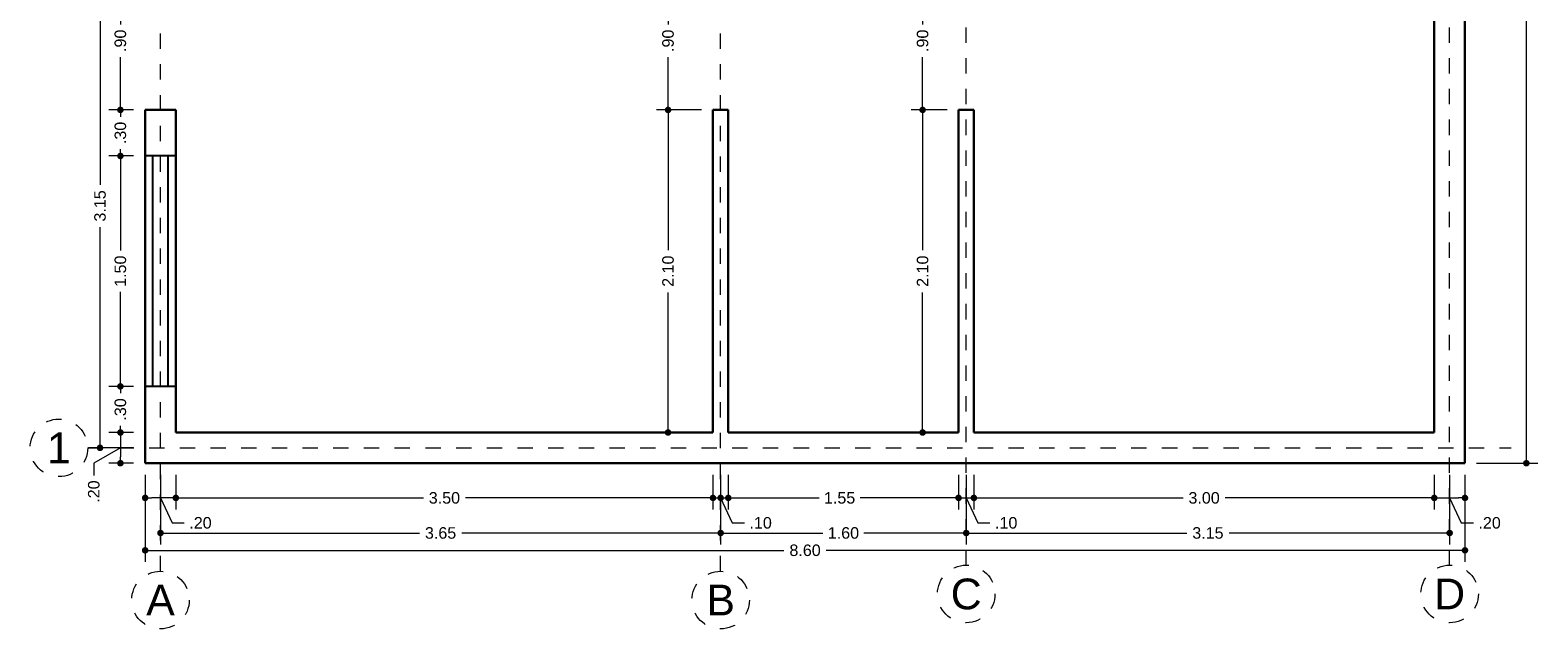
# Model space of a CAD drawing. Header units: millimetres. Extents: x 2562.8 to 2572.6, y 875.4 to 887.1.
# Tile 1 of 3: x 2562.8 to 2572.6, y 875.4 to 879.3. Entities that reach past the tile are written whole.
import ezdxf
from ezdxf.enums import TextEntityAlignment as Align

# ---------------------------------------------------------------- set-up
doc = ezdxf.new("R2010")
doc.units = ezdxf.units.MM
doc.header["$LTSCALE"] = 0.001
doc.linetypes.add('CENTER2', pattern=[28.575, 19.05, -3.175, 3.175, -3.175])
for name, color, linetype, lineweight in [('Cotas', 7, 'Continuous', 18), ('Ejes', 7, 'CENTER2', 5), ('Muros', 7, 'Continuous', 30), ('Ventanas', 250, 'Continuous', 25)]:
    doc.layers.add(name, color=color, linetype=linetype, lineweight=lineweight)
doc.styles.get("Standard").update_dxf_attribs({"font": 'arial.ttf'})
doc.dimstyles.new('1-50', dxfattribs={"dimscale": 50, "dimtxt": 0.0015, "dimasz": 0.00085, "dimexe": 0.0015, "dimexo": 0.0015, "dimgap": 0.0008, "dimtad": 0, "dimzin": 4, "dimdsep": 46, "dimtxsty": 'Standard', "dimblk": 'DOT', "dimcen": 0.0009, "dimclrd": 256, "dimclre": 256, "dimclrt": 256, "dimadec": 0, "dimazin": 0, "dimtfac": 1, "dimtofl": 0, "dimtmove": 1, "dimatfit": 2, "dimfxl": 0.0015, "dimtfill": 1, "dimtolj": 1, "dimtzin": 4, "dimlwd": -1, "dimlwe": -1, "dimarcsym": 0})

# ---------------------------------------------------------------- blocks, each defined once
blk = doc.blocks.new('_DOT')
at = {"color": 0, "linetype": 'ByBlock'}
blk.add_line((-0.5, 0), (-1, 0), dxfattribs=at)
at = {"color": 0, "linetype": 'ByBlock', "const_width": 0.5}
blk.add_lwpolyline([(-0.25, 0, 1), (0.25, 0, 1)], format="xyb", close=True, dxfattribs=at)
blk = doc.blocks.new('*D3')
at = {"layer": 'Cotas', "transparency": 16777216}
for p, q in [((2563.5377, 876.4385), (2563.5377, 875.8714)), ((2572.1377, 876.4385), (2572.1377, 875.8714)), ((2563.5802, 875.9464), (2567.7004, 875.9464)), ((2572.0952, 875.9464), (2567.9751, 875.9464))]:
    blk.add_line(p, q, dxfattribs=at)
at = {"layer": 'Defpoints', "color": 0, "transparency": 16777216}
for p in [(2563.5377, 876.5135), (2572.1377, 876.5135), (2572.1377, 875.9464)]:
    blk.add_point(p, dxfattribs=at)
at = {"layer": 'Cotas', "transparency": 16777216, "xscale": 0.0425, "yscale": 0.0425, "zscale": 0.0425, "rotation": 180}
blk.add_blockref('_DOT', (2563.5377, 875.9464), dxfattribs=at)
at = {"layer": 'Cotas', "transparency": 16777216, "xscale": 0.0425, "yscale": 0.0425, "zscale": 0.0425}
blk.add_blockref('_DOT', (2572.1377, 875.9464), dxfattribs=at)
at = {"layer": 'Cotas', "transparency": 16777216, "insert": (2567.8377, 875.9464), "char_height": 0.075, "attachment_point": 5, "bg_fill": 3, "box_fill_scale": 1.1, "bg_fill_color": 256, "bg_fill_true_color": 13158600, "bg_fill_transparency": 0}
blk.add_mtext('\\A1;8.60', dxfattribs=at)
blk = doc.blocks.new('*D4')
at = {"layer": 'Cotas', "transparency": 16777216}
for p, q in [((2563.6377, 876.4385), (2563.6377, 875.9842)), ((2567.2877, 876.4385), (2567.2877, 875.9842)), ((2563.6802, 876.0592), (2565.3251, 876.0592)), ((2567.2452, 876.0592), (2565.6004, 876.0592))]:
    blk.add_line(p, q, dxfattribs=at)
at = {"layer": 'Defpoints', "color": 0, "transparency": 16777216}
for p in [(2563.6377, 876.5135), (2567.2877, 876.5135), (2567.2877, 876.0592)]:
    blk.add_point(p, dxfattribs=at)
at = {"layer": 'Cotas', "transparency": 16777216, "xscale": 0.0425, "yscale": 0.0425, "zscale": 0.0425, "rotation": 180}
blk.add_blockref('_DOT', (2563.6377, 876.0592), dxfattribs=at)
at = {"layer": 'Cotas', "transparency": 16777216, "xscale": 0.0425, "yscale": 0.0425, "zscale": 0.0425}
blk.add_blockref('_DOT', (2567.2877, 876.0592), dxfattribs=at)
at = {"layer": 'Cotas', "transparency": 16777216, "insert": (2565.4627, 876.0592), "char_height": 0.075, "attachment_point": 5, "bg_fill": 3, "box_fill_scale": 1.1, "bg_fill_color": 256, "bg_fill_true_color": 13158600, "bg_fill_transparency": 0}
blk.add_mtext('\\A1;3.65', dxfattribs=at)
blk = doc.blocks.new('*D5')
at = {"layer": 'Cotas', "transparency": 16777216}
for p, q in [((2567.2877, 876.4385), (2567.2877, 875.9842)), ((2568.8877, 876.4385), (2568.8877, 875.9842)), ((2567.3302, 876.0592), (2567.954, 876.0592)), ((2568.8452, 876.0592), (2568.2215, 876.0592))]:
    blk.add_line(p, q, dxfattribs=at)
at = {"layer": 'Defpoints', "color": 0, "transparency": 16777216}
for p in [(2567.2877, 876.5135), (2568.8877, 876.5135), (2568.8877, 876.0592)]:
    blk.add_point(p, dxfattribs=at)
at = {"layer": 'Cotas', "transparency": 16777216, "xscale": 0.0425, "yscale": 0.0425, "zscale": 0.0425, "rotation": 180}
blk.add_blockref('_DOT', (2567.2877, 876.0592), dxfattribs=at)
at = {"layer": 'Cotas', "transparency": 16777216, "xscale": 0.0425, "yscale": 0.0425, "zscale": 0.0425}
blk.add_blockref('_DOT', (2568.8877, 876.0592), dxfattribs=at)
at = {"layer": 'Cotas', "transparency": 16777216, "insert": (2568.0877, 876.0592), "char_height": 0.075, "attachment_point": 5, "bg_fill": 3, "box_fill_scale": 1.1, "bg_fill_color": 256, "bg_fill_true_color": 13158600, "bg_fill_transparency": 0}
blk.add_mtext('\\A1;1.60', dxfattribs=at)
blk = doc.blocks.new('*D6')
at = {"layer": 'Cotas', "transparency": 16777216}
for p, q in [((2568.8877, 876.4385), (2568.8877, 875.9842)), ((2572.0377, 876.4385), (2572.0377, 875.9842)), ((2568.9302, 876.0592), (2570.3251, 876.0592)), ((2571.9952, 876.0592), (2570.6004, 876.0592))]:
    blk.add_line(p, q, dxfattribs=at)
at = {"layer": 'Defpoints', "color": 0, "transparency": 16777216}
for p in [(2568.8877, 876.5135), (2572.0377, 876.5135), (2572.0377, 876.0592)]:
    blk.add_point(p, dxfattribs=at)
at = {"layer": 'Cotas', "transparency": 16777216, "xscale": 0.0425, "yscale": 0.0425, "zscale": 0.0425, "rotation": 180}
blk.add_blockref('_DOT', (2568.8877, 876.0592), dxfattribs=at)
at = {"layer": 'Cotas', "transparency": 16777216, "xscale": 0.0425, "yscale": 0.0425, "zscale": 0.0425}
blk.add_blockref('_DOT', (2572.0377, 876.0592), dxfattribs=at)
at = {"layer": 'Cotas', "transparency": 16777216, "insert": (2570.4627, 876.0592), "char_height": 0.075, "attachment_point": 5, "bg_fill": 3, "box_fill_scale": 1.1, "bg_fill_color": 256, "bg_fill_true_color": 13158600, "bg_fill_transparency": 0}
blk.add_mtext('\\A1;3.15', dxfattribs=at)
blk = doc.blocks.new('*D7')
at = {"layer": 'Cotas', "transparency": 16777216}
for p, q in [((2563.7377, 876.4385), (2563.7377, 876.2126)), ((2567.2377, 876.4385), (2567.2377, 876.2126)), ((2563.7802, 876.2876), (2565.3505, 876.2876)), ((2567.1952, 876.2876), (2565.625, 876.2876))]:
    blk.add_line(p, q, dxfattribs=at)
at = {"layer": 'Defpoints', "color": 0, "transparency": 16777216}
for p in [(2563.7377, 876.5135), (2567.2377, 876.5135), (2567.2377, 876.2876)]:
    blk.add_point(p, dxfattribs=at)
at = {"layer": 'Cotas', "transparency": 16777216, "xscale": 0.0425, "yscale": 0.0425, "zscale": 0.0425, "rotation": 180}
blk.add_blockref('_DOT', (2563.7377, 876.2876), dxfattribs=at)
at = {"layer": 'Cotas', "transparency": 16777216, "xscale": 0.0425, "yscale": 0.0425, "zscale": 0.0425}
blk.add_blockref('_DOT', (2567.2377, 876.2876), dxfattribs=at)
at = {"layer": 'Cotas', "transparency": 16777216, "insert": (2565.4877, 876.2876), "char_height": 0.075, "attachment_point": 5, "bg_fill": 3, "box_fill_scale": 1.1, "bg_fill_color": 256, "bg_fill_true_color": 13158600, "bg_fill_transparency": 0}
blk.add_mtext('\\A1;3.50', dxfattribs=at)
blk = doc.blocks.new('*D8')
at = {"layer": 'Cotas', "transparency": 16777216}
for p, q in [((2567.2377, 876.4385), (2567.2377, 876.2126)), ((2567.3377, 876.4385), (2567.3377, 876.2126)), ((2567.1952, 876.2876), (2567.1527, 876.2876)), ((2567.2377, 876.2876), (2567.3377, 876.2876)), ((2567.2877, 876.2876), (2567.3627, 876.125)), ((2567.3802, 876.2876), (2567.4227, 876.2876)), ((2567.3627, 876.125), (2567.4427, 876.125))]:
    blk.add_line(p, q, dxfattribs=at)
at = {"layer": 'Defpoints', "color": 0, "transparency": 16777216}
for p in [(2567.2377, 876.5135), (2567.3377, 876.5135), (2567.3377, 876.2876)]:
    blk.add_point(p, dxfattribs=at)
at = {"layer": 'Cotas', "transparency": 16777216, "xscale": 0.0425, "yscale": 0.0425, "zscale": 0.0425}
blk.add_blockref('_DOT', (2567.2377, 876.2876), dxfattribs=at)
at = {"layer": 'Cotas', "transparency": 16777216, "xscale": 0.0425, "yscale": 0.0425, "zscale": 0.0425, "rotation": 180}
blk.add_blockref('_DOT', (2567.3377, 876.2876), dxfattribs=at)
at = {"layer": 'Cotas', "transparency": 16777216, "insert": (2567.5483, 876.125), "char_height": 0.075, "attachment_point": 5, "bg_fill": 3, "box_fill_scale": 1.1, "bg_fill_color": 256, "bg_fill_true_color": 13158600, "bg_fill_transparency": 0}
blk.add_mtext('\\A1;.10', dxfattribs=at)
blk = doc.blocks.new('*D9')
at = {"layer": 'Cotas', "transparency": 16777216}
for p, q in [((2567.2877, 876.4385), (2567.2877, 876.2126)), ((2568.8377, 876.4385), (2568.8377, 876.2126)), ((2567.3302, 876.2876), (2567.9286, 876.2876)), ((2568.7952, 876.2876), (2568.1969, 876.2876))]:
    blk.add_line(p, q, dxfattribs=at)
at = {"layer": 'Defpoints', "color": 0, "transparency": 16777216}
for p in [(2567.2877, 876.5135), (2568.8377, 876.5135), (2568.8377, 876.2876)]:
    blk.add_point(p, dxfattribs=at)
at = {"layer": 'Cotas', "transparency": 16777216, "xscale": 0.0425, "yscale": 0.0425, "zscale": 0.0425, "rotation": 180}
blk.add_blockref('_DOT', (2567.2877, 876.2876), dxfattribs=at)
at = {"layer": 'Cotas', "transparency": 16777216, "xscale": 0.0425, "yscale": 0.0425, "zscale": 0.0425}
blk.add_blockref('_DOT', (2568.8377, 876.2876), dxfattribs=at)
at = {"layer": 'Cotas', "transparency": 16777216, "insert": (2568.0627, 876.2876), "char_height": 0.075, "attachment_point": 5, "bg_fill": 3, "box_fill_scale": 1.1, "bg_fill_color": 256, "bg_fill_true_color": 13158600, "bg_fill_transparency": 0}
blk.add_mtext('\\A1;1.55', dxfattribs=at)
blk = doc.blocks.new('*D10')
at = {"layer": 'Cotas', "transparency": 16777216}
for p, q in [((2568.8377, 876.4385), (2568.8377, 876.2126)), ((2568.9377, 876.4385), (2568.9377, 876.2126)), ((2568.7952, 876.2876), (2568.7527, 876.2876)), ((2568.8377, 876.2876), (2568.9377, 876.2876)), ((2568.8877, 876.2876), (2568.9627, 876.125)), ((2568.9802, 876.2876), (2569.0227, 876.2876)), ((2568.9627, 876.125), (2569.0427, 876.125))]:
    blk.add_line(p, q, dxfattribs=at)
at = {"layer": 'Defpoints', "color": 0, "transparency": 16777216}
for p in [(2568.8377, 876.5135), (2568.9377, 876.5135), (2568.9377, 876.2876)]:
    blk.add_point(p, dxfattribs=at)
at = {"layer": 'Cotas', "transparency": 16777216, "xscale": 0.0425, "yscale": 0.0425, "zscale": 0.0425}
blk.add_blockref('_DOT', (2568.8377, 876.2876), dxfattribs=at)
at = {"layer": 'Cotas', "transparency": 16777216, "xscale": 0.0425, "yscale": 0.0425, "zscale": 0.0425, "rotation": 180}
blk.add_blockref('_DOT', (2568.9377, 876.2876), dxfattribs=at)
at = {"layer": 'Cotas', "transparency": 16777216, "insert": (2569.1483, 876.125), "char_height": 0.075, "attachment_point": 5, "bg_fill": 3, "box_fill_scale": 1.1, "bg_fill_color": 256, "bg_fill_true_color": 13158600, "bg_fill_transparency": 0}
blk.add_mtext('\\A1;.10', dxfattribs=at)
blk = doc.blocks.new('*D11')
at = {"layer": 'Cotas', "transparency": 16777216}
for p, q in [((2568.9377, 876.4385), (2568.9377, 876.2126)), ((2571.9377, 876.4385), (2571.9377, 876.2126)), ((2568.9802, 876.2876), (2570.3005, 876.2876)), ((2571.8952, 876.2876), (2570.575, 876.2876))]:
    blk.add_line(p, q, dxfattribs=at)
at = {"layer": 'Defpoints', "color": 0, "transparency": 16777216}
for p in [(2568.9377, 876.5135), (2571.9377, 876.5135), (2571.9377, 876.2876)]:
    blk.add_point(p, dxfattribs=at)
at = {"layer": 'Cotas', "transparency": 16777216, "xscale": 0.0425, "yscale": 0.0425, "zscale": 0.0425, "rotation": 180}
blk.add_blockref('_DOT', (2568.9377, 876.2876), dxfattribs=at)
at = {"layer": 'Cotas', "transparency": 16777216, "xscale": 0.0425, "yscale": 0.0425, "zscale": 0.0425}
blk.add_blockref('_DOT', (2571.9377, 876.2876), dxfattribs=at)
at = {"layer": 'Cotas', "transparency": 16777216, "insert": (2570.4377, 876.2876), "char_height": 0.075, "attachment_point": 5, "bg_fill": 3, "box_fill_scale": 1.1, "bg_fill_color": 256, "bg_fill_true_color": 13158600, "bg_fill_transparency": 0}
blk.add_mtext('\\A1;3.00', dxfattribs=at)
blk = doc.blocks.new('*D12')
at = {"layer": 'Cotas', "transparency": 16777216}
for p, q in [((2571.9377, 876.4385), (2571.9377, 876.2126)), ((2572.1377, 876.4385), (2572.1377, 876.2126)), ((2571.9802, 876.2876), (2572.0952, 876.2876)), ((2572.0377, 876.2876), (2572.1127, 876.125)), ((2572.1127, 876.125), (2572.1927, 876.125))]:
    blk.add_line(p, q, dxfattribs=at)
at = {"layer": 'Defpoints', "color": 0, "transparency": 16777216}
for p in [(2571.9377, 876.5135), (2572.1377, 876.5135), (2572.1377, 876.2876)]:
    blk.add_point(p, dxfattribs=at)
at = {"layer": 'Cotas', "transparency": 16777216, "xscale": 0.0425, "yscale": 0.0425, "zscale": 0.0425, "rotation": 180}
blk.add_blockref('_DOT', (2571.9377, 876.2876), dxfattribs=at)
at = {"layer": 'Cotas', "transparency": 16777216, "xscale": 0.0425, "yscale": 0.0425, "zscale": 0.0425}
blk.add_blockref('_DOT', (2572.1377, 876.2876), dxfattribs=at)
at = {"layer": 'Cotas', "transparency": 16777216, "insert": (2572.2983, 876.125), "char_height": 0.075, "attachment_point": 5, "bg_fill": 3, "box_fill_scale": 1.1, "bg_fill_color": 256, "bg_fill_true_color": 13158600, "bg_fill_transparency": 0}
blk.add_mtext('\\A1;.20', dxfattribs=at)
blk = doc.blocks.new('*D13')
at = {"layer": 'Cotas', "transparency": 16777216}
for p, q in [((2563.5377, 876.4385), (2563.5377, 876.2126)), ((2563.7377, 876.4385), (2563.7377, 876.2126)), ((2563.6952, 876.2876), (2563.5802, 876.2876)), ((2563.6377, 876.2876), (2563.7127, 876.125)), ((2563.7127, 876.125), (2563.7927, 876.125))]:
    blk.add_line(p, q, dxfattribs=at)
at = {"layer": 'Defpoints', "color": 0, "transparency": 16777216}
for p in [(2563.5377, 876.5135), (2563.7377, 876.5135), (2563.5377, 876.2876)]:
    blk.add_point(p, dxfattribs=at)
at = {"layer": 'Cotas', "transparency": 16777216, "xscale": 0.0425, "yscale": 0.0425, "zscale": 0.0425, "rotation": 180}
blk.add_blockref('_DOT', (2563.5377, 876.2876), dxfattribs=at)
at = {"layer": 'Cotas', "transparency": 16777216, "xscale": 0.0425, "yscale": 0.0425, "zscale": 0.0425}
blk.add_blockref('_DOT', (2563.7377, 876.2876), dxfattribs=at)
at = {"layer": 'Cotas', "transparency": 16777216, "insert": (2563.8983, 876.125), "char_height": 0.075, "attachment_point": 5, "bg_fill": 3, "box_fill_scale": 1.1, "bg_fill_color": 256, "bg_fill_true_color": 13158600, "bg_fill_transparency": 0}
blk.add_mtext('\\A1;.20', dxfattribs=at)
blk = doc.blocks.new('*D14')
at = {"layer": 'Cotas', "transparency": 16777216}
for p, q in [((2572.2127, 886.7135), (2572.6125, 886.7135)), ((2572.5375, 886.671), (2572.5375, 881.7764)), ((2572.5375, 876.556), (2572.5375, 881.4506)), ((2572.2127, 876.5135), (2572.6125, 876.5135))]:
    blk.add_line(p, q, dxfattribs=at)
at = {"layer": 'Defpoints', "color": 0, "transparency": 16777216}
for p in [(2572.1377, 886.7135), (2572.1377, 876.5135), (2572.5375, 876.5135)]:
    blk.add_point(p, dxfattribs=at)
at = {"layer": 'Cotas', "transparency": 16777216, "xscale": 0.0425, "yscale": 0.0425, "zscale": 0.0425}
for p, rotation in [((2572.5375, 886.7135), 90), ((2572.5375, 876.5135), 270)]:
    blk.add_blockref('_DOT', p, dxfattribs=dict(at, rotation=rotation))
at = {"layer": 'Cotas', "transparency": 16777216, "insert": (2572.5375, 881.6135), "char_height": 0.075, "attachment_point": 5, "rotation": 90, "bg_fill": 3, "box_fill_scale": 1.1, "bg_fill_color": 256, "bg_fill_true_color": 13158600, "bg_fill_transparency": 0}
blk.add_mtext('\\A1;10.20', dxfattribs=at)
blk = doc.blocks.new('*D17')
at = {"layer": 'Cotas', "transparency": 16777216}
for p, q in [((2563.4627, 879.7635), (2563.1688, 879.7635)), ((2563.2438, 879.721), (2563.2438, 878.3261)), ((2563.2438, 876.656), (2563.2438, 878.0508)), ((2563.4627, 876.6135), (2563.1688, 876.6135))]:
    blk.add_line(p, q, dxfattribs=at)
at = {"layer": 'Defpoints', "color": 0, "transparency": 16777216}
for p in [(2563.5377, 879.7635), (2563.2438, 876.6135), (2563.5377, 876.6135)]:
    blk.add_point(p, dxfattribs=at)
at = {"layer": 'Cotas', "transparency": 16777216, "xscale": 0.0425, "yscale": 0.0425, "zscale": 0.0425}
for p, rotation in [((2563.2438, 879.7635), 90), ((2563.2438, 876.6135), 270)]:
    blk.add_blockref('_DOT', p, dxfattribs=dict(at, rotation=rotation))
at = {"layer": 'Cotas', "transparency": 16777216, "insert": (2563.2438, 878.1885), "char_height": 0.075, "attachment_point": 5, "rotation": 90, "bg_fill": 3, "box_fill_scale": 1.1, "bg_fill_color": 256, "bg_fill_true_color": 13158600, "bg_fill_transparency": 0}
blk.add_mtext('\\A1;3.15', dxfattribs=at)
blk = doc.blocks.new('*D24')
at = {"layer": 'Cotas', "transparency": 16777216}
for p, q in [((2563.4627, 879.7135), (2563.3015, 879.7135)), ((2563.3765, 879.671), (2563.3765, 879.369)), ((2563.3765, 878.856), (2563.3765, 879.1579)), ((2563.4627, 878.8135), (2563.3015, 878.8135))]:
    blk.add_line(p, q, dxfattribs=at)
at = {"layer": 'Defpoints', "color": 0, "transparency": 16777216}
for p in [(2563.5377, 879.7135), (2563.3765, 878.8135), (2563.5377, 878.8135)]:
    blk.add_point(p, dxfattribs=at)
at = {"layer": 'Cotas', "transparency": 16777216, "xscale": 0.0425, "yscale": 0.0425, "zscale": 0.0425}
for p, rotation in [((2563.3765, 879.7135), 90), ((2563.3765, 878.8135), 270)]:
    blk.add_blockref('_DOT', p, dxfattribs=dict(at, rotation=rotation))
at = {"layer": 'Cotas', "transparency": 16777216, "insert": (2563.3765, 879.2635), "char_height": 0.075, "attachment_point": 5, "rotation": 90, "bg_fill": 3, "box_fill_scale": 1.1, "bg_fill_color": 256, "bg_fill_true_color": 13158600, "bg_fill_transparency": 0}
blk.add_mtext('\\A1;.90', dxfattribs=at)
blk = doc.blocks.new('*D25')
at = {"layer": 'Cotas', "transparency": 16777216}
for p, q in [((2563.4627, 878.8135), (2563.3015, 878.8135)), ((2563.3765, 878.771), (2563.3765, 878.769)), ((2563.4627, 878.5135), (2563.3015, 878.5135)), ((2563.3765, 878.556), (2563.3765, 878.5579))]:
    blk.add_line(p, q, dxfattribs=at)
at = {"layer": 'Defpoints', "color": 0, "transparency": 16777216}
for p in [(2563.5377, 878.8135), (2563.3765, 878.5135), (2563.5377, 878.5135)]:
    blk.add_point(p, dxfattribs=at)
at = {"layer": 'Cotas', "transparency": 16777216, "insert": (2563.3765, 878.6635), "char_height": 0.075, "attachment_point": 5, "rotation": 90, "bg_fill": 3, "box_fill_scale": 1.1, "bg_fill_color": 256, "bg_fill_true_color": 13158600, "bg_fill_transparency": 0}
blk.add_mtext('\\A1;.30', dxfattribs=at)
at = {"layer": 'Cotas', "transparency": 16777216, "xscale": 0.0425, "yscale": 0.0425, "zscale": 0.0425}
for p, rotation in [((2563.3765, 878.8135), 90), ((2563.3765, 878.5135), 270)]:
    blk.add_blockref('_DOT', p, dxfattribs=dict(at, rotation=rotation))
blk = doc.blocks.new('*D26')
at = {"layer": 'Cotas', "transparency": 16777216}
for p, q in [((2563.4627, 878.5135), (2563.3015, 878.5135)), ((2563.3765, 878.471), (2563.3765, 877.8972)), ((2563.3765, 877.056), (2563.3765, 877.6297)), ((2563.4627, 877.0135), (2563.3015, 877.0135))]:
    blk.add_line(p, q, dxfattribs=at)
at = {"layer": 'Defpoints', "color": 0, "transparency": 16777216}
for p in [(2563.5377, 878.5135), (2563.3765, 877.0135), (2563.5377, 877.0135)]:
    blk.add_point(p, dxfattribs=at)
at = {"layer": 'Cotas', "transparency": 16777216, "xscale": 0.0425, "yscale": 0.0425, "zscale": 0.0425}
for p, rotation in [((2563.3765, 878.5135), 90), ((2563.3765, 877.0135), 270)]:
    blk.add_blockref('_DOT', p, dxfattribs=dict(at, rotation=rotation))
at = {"layer": 'Cotas', "transparency": 16777216, "insert": (2563.3765, 877.7635), "char_height": 0.075, "attachment_point": 5, "rotation": 90, "bg_fill": 3, "box_fill_scale": 1.1, "bg_fill_color": 256, "bg_fill_true_color": 13158600, "bg_fill_transparency": 0}
blk.add_mtext('\\A1;1.50', dxfattribs=at)
blk = doc.blocks.new('*D27')
at = {"layer": 'Cotas', "transparency": 16777216}
for p, q in [((2563.4627, 877.0135), (2563.3015, 877.0135)), ((2563.3765, 876.971), (2563.3765, 876.969)), ((2563.4627, 876.7135), (2563.3015, 876.7135)), ((2563.3765, 876.756), (2563.3765, 876.7579))]:
    blk.add_line(p, q, dxfattribs=at)
at = {"layer": 'Defpoints', "color": 0, "transparency": 16777216}
for p in [(2563.5377, 877.0135), (2563.3765, 876.7135), (2563.5377, 876.7135)]:
    blk.add_point(p, dxfattribs=at)
at = {"layer": 'Cotas', "transparency": 16777216, "insert": (2563.3765, 876.8635), "char_height": 0.075, "attachment_point": 5, "rotation": 90, "bg_fill": 3, "box_fill_scale": 1.1, "bg_fill_color": 256, "bg_fill_true_color": 13158600, "bg_fill_transparency": 0}
blk.add_mtext('\\A1;.30', dxfattribs=at)
at = {"layer": 'Cotas', "transparency": 16777216, "xscale": 0.0425, "yscale": 0.0425, "zscale": 0.0425}
for p, rotation in [((2563.3765, 877.0135), 90), ((2563.3765, 876.7135), 270)]:
    blk.add_blockref('_DOT', p, dxfattribs=dict(at, rotation=rotation))
blk = doc.blocks.new('*D28')
at = {"layer": 'Cotas', "transparency": 16777216}
for p, q in [((2563.4627, 876.7135), (2563.3015, 876.7135)), ((2563.3765, 876.6135), (2563.2032, 876.5144)), ((2563.3765, 876.671), (2563.3765, 876.556)), ((2563.2032, 876.5144), (2563.2032, 876.4344)), ((2563.4627, 876.5135), (2563.3015, 876.5135))]:
    blk.add_line(p, q, dxfattribs=at)
at = {"layer": 'Defpoints', "color": 0, "transparency": 16777216}
for p in [(2563.5377, 876.7135), (2563.3765, 876.5135), (2563.5377, 876.5135)]:
    blk.add_point(p, dxfattribs=at)
at = {"layer": 'Cotas', "transparency": 16777216, "xscale": 0.0425, "yscale": 0.0425, "zscale": 0.0425}
for p, rotation in [((2563.3765, 876.7135), 90), ((2563.3765, 876.5135), 270)]:
    blk.add_blockref('_DOT', p, dxfattribs=dict(at, rotation=rotation))
at = {"layer": 'Cotas', "transparency": 16777216, "insert": (2563.2032, 876.3289), "char_height": 0.075, "attachment_point": 5, "rotation": 90, "bg_fill": 3, "box_fill_scale": 1.1, "bg_fill_color": 256, "bg_fill_true_color": 13158600, "bg_fill_transparency": 0}
blk.add_mtext('\\A1;.20', dxfattribs=at)
blk = doc.blocks.new('*D50')
at = {"layer": 'Cotas', "transparency": 16777216}
for p, q in [((2568.7627, 879.7135), (2568.5287, 879.7135)), ((2568.6037, 879.671), (2568.6037, 879.369)), ((2568.6037, 878.856), (2568.6037, 879.1579)), ((2568.7627, 878.8135), (2568.5287, 878.8135))]:
    blk.add_line(p, q, dxfattribs=at)
at = {"layer": 'Defpoints', "color": 0, "transparency": 16777216}
for p in [(2568.8377, 879.7135), (2568.6037, 878.8135), (2568.8377, 878.8135)]:
    blk.add_point(p, dxfattribs=at)
at = {"layer": 'Cotas', "transparency": 16777216, "xscale": 0.0425, "yscale": 0.0425, "zscale": 0.0425}
for p, rotation in [((2568.6037, 879.7135), 90), ((2568.6037, 878.8135), 270)]:
    blk.add_blockref('_DOT', p, dxfattribs=dict(at, rotation=rotation))
at = {"layer": 'Cotas', "transparency": 16777216, "insert": (2568.6037, 879.2635), "char_height": 0.075, "attachment_point": 5, "rotation": 90, "bg_fill": 3, "box_fill_scale": 1.1, "bg_fill_color": 256, "bg_fill_true_color": 13158600, "bg_fill_transparency": 0}
blk.add_mtext('\\A1;.90', dxfattribs=at)
blk = doc.blocks.new('*D51')
at = {"layer": 'Cotas', "transparency": 16777216}
for p, q in [((2568.7627, 878.8135), (2568.5287, 878.8135)), ((2568.6037, 878.771), (2568.6037, 877.9014)), ((2568.6037, 876.756), (2568.6037, 877.6256)), ((2568.7627, 876.7135), (2568.5287, 876.7135))]:
    blk.add_line(p, q, dxfattribs=at)
at = {"layer": 'Defpoints', "color": 0, "transparency": 16777216}
for p in [(2568.8377, 878.8135), (2568.6037, 876.7135), (2568.8377, 876.7135)]:
    blk.add_point(p, dxfattribs=at)
at = {"layer": 'Cotas', "transparency": 16777216, "xscale": 0.0425, "yscale": 0.0425, "zscale": 0.0425}
for p, rotation in [((2568.6037, 878.8135), 90), ((2568.6037, 876.7135), 270)]:
    blk.add_blockref('_DOT', p, dxfattribs=dict(at, rotation=rotation))
at = {"layer": 'Cotas', "transparency": 16777216, "insert": (2568.6037, 877.7635), "char_height": 0.075, "attachment_point": 5, "rotation": 90, "bg_fill": 3, "box_fill_scale": 1.1, "bg_fill_color": 256, "bg_fill_true_color": 13158600, "bg_fill_transparency": 0}
blk.add_mtext('\\A1;2.10', dxfattribs=at)
blk = doc.blocks.new('*D61')
at = {"layer": 'Cotas', "transparency": 16777216}
for p, q in [((2567.2627, 879.7135), (2566.87, 879.7135)), ((2566.945, 879.671), (2566.945, 879.369)), ((2566.945, 878.856), (2566.945, 879.1579)), ((2567.1627, 878.8135), (2566.87, 878.8135))]:
    blk.add_line(p, q, dxfattribs=at)
at = {"layer": 'Defpoints', "color": 0, "transparency": 16777216}
for p in [(2567.3377, 879.7135), (2566.945, 878.8135), (2567.2377, 878.8135)]:
    blk.add_point(p, dxfattribs=at)
at = {"layer": 'Cotas', "transparency": 16777216, "xscale": 0.0425, "yscale": 0.0425, "zscale": 0.0425}
for p, rotation in [((2566.945, 879.7135), 90), ((2566.945, 878.8135), 270)]:
    blk.add_blockref('_DOT', p, dxfattribs=dict(at, rotation=rotation))
at = {"layer": 'Cotas', "transparency": 16777216, "insert": (2566.945, 879.2635), "char_height": 0.075, "attachment_point": 5, "rotation": 90, "bg_fill": 3, "box_fill_scale": 1.1, "bg_fill_color": 256, "bg_fill_true_color": 13158600, "bg_fill_transparency": 0}
blk.add_mtext('\\A1;.90', dxfattribs=at)
blk = doc.blocks.new('*D62')
at = {"layer": 'Cotas', "transparency": 16777216}
for p, q in [((2567.1627, 878.8135), (2566.87, 878.8135)), ((2566.945, 878.771), (2566.945, 877.9014)), ((2566.945, 876.756), (2566.945, 877.6256)), ((2567.1627, 876.7135), (2566.87, 876.7135))]:
    blk.add_line(p, q, dxfattribs=at)
at = {"layer": 'Defpoints', "color": 0, "transparency": 16777216}
for p in [(2567.2377, 878.8135), (2566.945, 876.7135), (2567.2377, 876.7135)]:
    blk.add_point(p, dxfattribs=at)
at = {"layer": 'Cotas', "transparency": 16777216, "xscale": 0.0425, "yscale": 0.0425, "zscale": 0.0425}
for p, rotation in [((2566.945, 878.8135), 90), ((2566.945, 876.7135), 270)]:
    blk.add_blockref('_DOT', p, dxfattribs=dict(at, rotation=rotation))
at = {"layer": 'Cotas', "transparency": 16777216, "insert": (2566.945, 877.7635), "char_height": 0.075, "attachment_point": 5, "rotation": 90, "bg_fill": 3, "box_fill_scale": 1.1, "bg_fill_color": 256, "bg_fill_true_color": 13158600, "bg_fill_transparency": 0}
blk.add_mtext('\\A1;2.10', dxfattribs=at)

msp = doc.modelspace()

# ---------------------------------------------------------------- linework, layer by layer
at = {"layer": 'Ejes', "linetype": 'CENTER2'}
for p, q in [((2567.2877, 875.8105), (2567.2877, 886.9369)), ((2568.8877, 875.8501), (2568.8877, 886.9765)), ((2572.0377, 875.8501), (2572.0377, 886.9765)), ((2563.6377, 875.8105), (2563.6377, 884.3206)), ((2563.1634, 876.6135), (2572.4377, 876.6135))]:
    msp.add_line(p, q, dxfattribs=at)
at = {"layer": 'Ejes'}
for centre in [(2562.9759, 876.6135), (2568.8877, 875.6626), (2572.0377, 875.6626), (2563.6377, 875.623), (2567.2877, 875.623)]:
    msp.add_circle(centre, 0.1875, dxfattribs=at)
at = {"layer": 'Muros'}
for p, q in [((2572.1377, 876.5135), (2572.1377, 886.7135)), ((2571.9377, 876.7135), (2571.9377, 879.7135)), ((2563.5377, 878.8135), (2563.7377, 878.8135)), ((2563.5377, 878.8135), (2563.5377, 876.5135)), ((2563.7377, 878.8135), (2563.7377, 876.7135)), ((2567.2377, 876.7135), (2567.2377, 878.8135)), ((2567.2377, 878.8135), (2567.3377, 878.8135)), ((2567.3377, 876.7135), (2567.3377, 878.8135)), ((2568.8377, 876.7135), (2568.8377, 878.8135)), ((2568.8377, 878.8135), (2568.9377, 878.8135)), ((2568.9377, 876.7135), (2568.9377, 878.8135)), ((2563.7377, 876.7135), (2567.2377, 876.7135)), ((2567.3377, 876.7135), (2568.8377, 876.7135)), ((2568.9377, 876.7135), (2571.9377, 876.7135)), ((2563.5377, 876.5135), (2572.1377, 876.5135))]:
    msp.add_line(p, q, dxfattribs=at)
at = {"layer": 'Ventanas'}
for p, q in [((2563.7377, 878.5135), (2563.5377, 878.5135)), ((2563.5877, 877.0135), (2563.5877, 878.5135)), ((2563.6877, 877.0135), (2563.6877, 878.5135)), ((2563.7377, 877.0135), (2563.5377, 877.0135))]:
    msp.add_line(p, q, dxfattribs=at)

# ---------------------------------------------------------------- texts
at = {"layer": 'Ejes'}
for s, p in [('1', (2562.9759, 876.6135)), ('A', (2563.6377, 875.623)), ('B', (2567.2877, 875.623)), ('C', (2568.8877, 875.6626)), ('D', (2572.0377, 875.6626))]:
    msp.add_text(s, height=0.2, dxfattribs=at).set_placement(p, align=Align.MIDDLE_CENTER)

# ---------------------------------------------------------------- next in the draw order: dimensions: what is measured, and where the dimension line sits
at = {"layer": 'Cotas'}
for base, p1, p2, picture, middle in [((2563.2438, 876.6135), (2563.5377, 879.7635), (2563.5377, 876.6135), '*D17', (2563.2438, 878.1885)), ((2566.945, 878.8135), (2567.3377, 879.7135), (2567.2377, 878.8135), '*D61', (2566.945, 879.2635)), ((2568.6037, 878.8135), (2568.8377, 879.7135), (2568.8377, 878.8135), '*D50', (2568.6037, 879.2635))]:
    dim = msp.add_linear_dim(base=base, p1=p1, p2=p2, angle=90, dimstyle='1-50', dxfattribs=at)
    dim.commit()
    dim.dimension.update_dxf_attribs({"geometry": picture, "text_midpoint": middle})
dim = msp.add_linear_dim(base=(2572.1377, 875.9464), p1=(2563.5377, 876.5135), p2=(2572.1377, 876.5135), dimstyle='1-50', dxfattribs=at)
dim.commit()
dim.dimension.update_dxf_attribs({"geometry": '*D3', "text_midpoint": (2567.8377, 875.9464)})

# ---------------------------------------------------------------- next in the draw order: dimensions: what is measured, and where the dimension line sits
for base, p1, p2, picture, middle in [((2563.3765, 878.8135), (2563.5377, 879.7135), (2563.5377, 878.8135), '*D24', (2563.3765, 879.2635)), ((2566.945, 876.7135), (2567.2377, 878.8135), (2567.2377, 876.7135), '*D62', (2566.945, 877.7635)), ((2568.6037, 876.7135), (2568.8377, 878.8135), (2568.8377, 876.7135), '*D51', (2568.6037, 877.7635))]:
    dim = msp.add_linear_dim(base=base, p1=p1, p2=p2, angle=90, dimstyle='1-50', dxfattribs=at)
    dim.commit()
    dim.dimension.update_dxf_attribs({"geometry": picture, "text_midpoint": middle})
dim = msp.add_linear_dim(base=(2567.2877, 876.0592), p1=(2563.6377, 876.5135), p2=(2567.2877, 876.5135), dimstyle='1-50', dxfattribs=at)
dim.commit()
dim.dimension.update_dxf_attribs({"geometry": '*D4', "text_midpoint": (2565.4627, 876.0592)})

# ---------------------------------------------------------------- next in the draw order: dimensions: what is measured, and where the dimension line sits
dim = msp.add_linear_dim(base=(2563.3765, 878.5135), p1=(2563.5377, 878.8135), p2=(2563.5377, 878.5135), angle=90, dimstyle='1-50', dxfattribs=at)
dim.commit()
dim.dimension.update_dxf_attribs({"geometry": '*D25', "text_midpoint": (2563.3765, 878.6635), "dimtype": 160})
dim = msp.add_linear_dim(base=(2568.8877, 876.0592), p1=(2567.2877, 876.5135), p2=(2568.8877, 876.5135), dimstyle='1-50', dxfattribs=at)
dim.commit()
dim.dimension.update_dxf_attribs({"geometry": '*D5', "text_midpoint": (2568.0877, 876.0592)})

# ---------------------------------------------------------------- next in the draw order: dimensions: what is measured, and where the dimension line sits
dim = msp.add_linear_dim(base=(2563.3765, 877.0135), p1=(2563.5377, 878.5135), p2=(2563.5377, 877.0135), angle=90, dimstyle='1-50', dxfattribs=at)
dim.commit()
dim.dimension.update_dxf_attribs({"geometry": '*D26', "text_midpoint": (2563.3765, 877.7635)})
for base, p1, p2, picture, middle in [((2567.2377, 876.2876), (2563.7377, 876.5135), (2567.2377, 876.5135), '*D7', (2565.4877, 876.2876)), ((2572.0377, 876.0592), (2568.8877, 876.5135), (2572.0377, 876.5135), '*D6', (2570.4627, 876.0592))]:
    dim = msp.add_linear_dim(base=base, p1=p1, p2=p2, dimstyle='1-50', dxfattribs=at)
    dim.commit()
    dim.dimension.update_dxf_attribs({"geometry": picture, "text_midpoint": middle})

# ---------------------------------------------------------------- next in the draw order: dimensions: what is measured, and where the dimension line sits
dim = msp.add_linear_dim(base=(2563.3765, 876.7135), p1=(2563.5377, 877.0135), p2=(2563.5377, 876.7135), angle=90, dimstyle='1-50', dxfattribs=at)
dim.commit()
dim.dimension.update_dxf_attribs({"geometry": '*D27', "text_midpoint": (2563.3765, 876.8635), "dimtype": 160})
for base, p1, p2, picture, middle in [((2563.5377, 876.2876), (2563.7377, 876.5135), (2563.5377, 876.5135), '*D13', (2563.8327, 876.125)), ((2567.3377, 876.2876), (2567.2377, 876.5135), (2567.3377, 876.5135), '*D8', (2567.4827, 876.125))]:
    dim = msp.add_linear_dim(base=base, p1=p1, p2=p2, dimstyle='1-50', dxfattribs=at)
    dim.commit()
    dim.dimension.update_dxf_attribs({"geometry": picture, "text_midpoint": middle, "dimtype": 160})

# ---------------------------------------------------------------- next in the draw order: dimensions: what is measured, and where the dimension line sits
dim = msp.add_linear_dim(base=(2563.3765, 876.5135), p1=(2563.5377, 876.7135), p2=(2563.5377, 876.5135), angle=90, dimstyle='1-50', dxfattribs=at)
dim.commit()
dim.dimension.update_dxf_attribs({"geometry": '*D28', "text_midpoint": (2563.2032, 876.3944), "dimtype": 160})
dim = msp.add_linear_dim(base=(2568.8377, 876.2876), p1=(2567.2877, 876.5135), p2=(2568.8377, 876.5135), dimstyle='1-50', dxfattribs=at)
dim.commit()
dim.dimension.update_dxf_attribs({"geometry": '*D9', "text_midpoint": (2568.0627, 876.2876)})

# ---------------------------------------------------------------- next in the draw order: dimensions: what is measured, and where the dimension line sits
dim = msp.add_linear_dim(base=(2568.9377, 876.2876), p1=(2568.8377, 876.5135), p2=(2568.9377, 876.5135), dimstyle='1-50', dxfattribs=at)
dim.commit()
dim.dimension.update_dxf_attribs({"geometry": '*D10', "text_midpoint": (2569.0827, 876.125), "dimtype": 160})

# ---------------------------------------------------------------- next in the draw order: dimensions: what is measured, and where the dimension line sits
dim = msp.add_linear_dim(base=(2571.9377, 876.2876), p1=(2568.9377, 876.5135), p2=(2571.9377, 876.5135), dimstyle='1-50', dxfattribs=at)
dim.commit()
dim.dimension.update_dxf_attribs({"geometry": '*D11', "text_midpoint": (2570.4377, 876.2876)})

# ---------------------------------------------------------------- next in the draw order: dimensions: what is measured, and where the dimension line sits
dim = msp.add_linear_dim(base=(2572.1377, 876.2876), p1=(2571.9377, 876.5135), p2=(2572.1377, 876.5135), dimstyle='1-50', dxfattribs=at)
dim.commit()
dim.dimension.update_dxf_attribs({"geometry": '*D12', "text_midpoint": (2572.2327, 876.125), "dimtype": 160})

# ---------------------------------------------------------------- next in the draw order: dimensions: what is measured, and where the dimension line sits
dim = msp.add_linear_dim(base=(2572.5375, 876.5135), p1=(2572.1377, 886.7135), p2=(2572.1377, 876.5135), angle=90, dimstyle='1-50', dxfattribs=at)
dim.commit()
dim.dimension.update_dxf_attribs({"geometry": '*D14', "text_midpoint": (2572.5375, 881.6135)})

doc.saveas('drawing.dxf')
